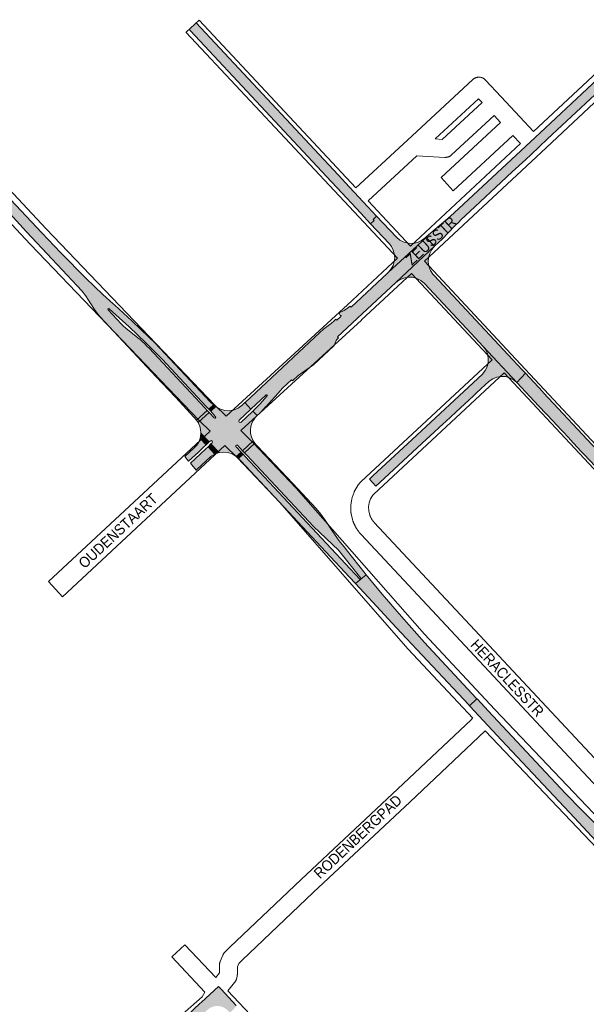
# Paper-space layout 'Layout1' of a CAD drawing. Header units: metres. Extents: x 123097 to 144122, y 392739 to 407589.
# Tile 214 of 256: x 129557 to 129970, y 400455 to 401174. Entities that reach past the tile are written whole.
import ezdxf
from ezdxf.enums import TextEntityAlignment as Align

# ---------------------------------------------------------------- set-up
doc = ezdxf.new("R2010")
doc.units = ezdxf.units.M
doc.header["$MEASUREMENT"] = 0
for name, color, linetype, lineweight in [('gs-anno-wegen algemeen tekst', 7, 'Continuous', 0), ('gs-knt-aanvullende hoofdweg', 7, 'Continuous', 0), ('gs-knt-hoofdweg', 7, 'Continuous', 0), ('gs-knt-wegen algemeen', 7, 'Continuous', 0), ('ir-ARC-asfalt-hoofdwegen-te inspecteren', 5, 'Continuous', 0), ('ir-ARC-beton-hoofdwegen-te inspecteren', 253, 'Continuous', 0)]:
    doc.layers.add(name, color=color, linetype=linetype, lineweight=lineweight)
doc.styles.add('Style-Arial', font='arial.ttf')

psp = doc.layouts.get("Layout1")

# ---------------------------------------------------------------- hatches: boundary and pattern name
at = {"layer": 'ir-ARC-asfalt-hoofdwegen-te inspecteren', "linetype": 'Continuous', "lineweight": 13}
for points in [[(129680.4, 401166.471), (129681.216, 401165.596), (129783.86, 401055.511), (129788.251, 401050.811), (129805.535, 401032.314), (129812.688, 401024.659), (129815.278, 401027.098), (129814.587, 401027.842), (129817.123, 401030.199), (129810.67, 401037.105), (129797.392, 401051.315), (129788.948, 401060.351), (129685.519, 401171.253)], [(129986.97, 401128.68), (129982.132, 401133.858), (129936.411, 401091.143), (129922.34, 401077.997), (129873.74, 401032.591), (129869.06, 401028.451), (129858.311, 401019.521), (129853.104, 401014.826), (129853.233, 401014.689), (129859.348, 401008.166), (129859.627, 401008.426), (129864.88, 401013.441), (129874.202, 401023.181), (129876.957, 401025.906), (129878.63, 401027.561), (129888.682, 401036.943), (129907.938, 401054.915), (129916.083, 401062.518), (129925.86, 401071.643), (129929.526, 401075.065), (129941.82, 401086.539), (129973.12, 401115.753), (129985.614, 401127.414)], [(129684.04, 400883.184), (129685.745, 400881.271), (129693.491, 400888.32), (129691.767, 400890.167), (129651.101, 400933.73), (129649.535, 400935.351), (129647.931, 400936.934), (129646.291, 400938.48), (129644.615, 400939.988), (129642.898, 400941.448), (129634.003, 400948.391), (129632.339, 400949.924), (129630.763, 400951.548), (129621.211, 400961.82), (129621.073, 400962.203), (129621.242, 400962.573), (129621.599, 400962.713), (129621.959, 400962.579), (129636.582, 400949.33), (129648.799, 400937.693), (129660.607, 400925.643), (129692.829, 400891.182), (129694.57, 400889.32), (129697.997, 400892.4), (129695.996, 400894.41), (129655.183, 400937.745), (129650.959, 400941.794), (129638.667, 400953.588), (129626.08, 400965.065), (129624.975, 400966.064), (129617.221, 400973.074), (129605.249, 400984.6), (129586.616, 401003.473), (129572.902, 401017.889), (129546.405, 401046.152), (129541.216, 401040.899), (129542.135, 401039.909), (129561.751, 401018.763), (129580.44, 400998.699), (129598.625, 400979.342), (129602.013, 400975.662), (129604.629, 400972.316), (129606.978, 400968.778), (129608.49, 400966.193), (129611.176, 400961.974), (129614.279, 400958.051), (129615.208, 400957.009), (129656.314, 400912.922), (129670.271, 400897.912)], [(129719.27, 400858.87), (129727.074, 400866.195), (129726.787, 400866.61), (129725.765, 400869.006), (129725.182, 400871.544), (129725.057, 400874.146), (129725.316, 400876.639), (129726.023, 400879.044), (129727.154, 400881.28), (129728.673, 400883.274), (129729.277, 400883.948), (129729.852, 400884.493), (129726.777, 400887.808), (129726.221, 400887.25), (129718.14, 400879.721), (129717.421, 400879.465), (129716.731, 400879.79), (129716.471, 400880.508), (129716.792, 400881.2), (129725.432, 400889.274), (129721.011, 400894.072), (129718.872, 400892.073), (129716.167, 400890.022), (129713.061, 400888.653), (129709.722, 400888.041), (129706.332, 400888.218), (129703.075, 400889.176), (129700.129, 400890.862), (129699.705, 400891.168), (129696.03, 400887.77), (129698.42, 400885.2), (129699.651, 400883.62), (129699.761, 400883.24), (129699.561, 400882.91), (129699.302, 400882.73), (129698.94, 400882.63), (129698.601, 400882.81), (129694.932, 400886.75), (129686.933, 400879.39), (129687.213, 400878.946), (129688.135, 400876.716), (129688.708, 400874.371), (129688.917, 400871.967), (129688.878, 400871.691), (129694.887, 400865.282), (129695.773, 400866.101), (129696.502, 400866.332), (129697.183, 400865.985), (129697.426, 400865.26), (129697.09, 400864.573), (129696.209, 400863.846), (129702.182, 400857.523), (129702.383, 400857.596), (129705.501, 400857.886), (129708.614, 400857.539), (129711.592, 400856.57), (129714.313, 400855.019), (129714.698, 400854.673), (129718.181, 400857.86), (129714.421, 400861.9), (129714.292, 400862.25), (129714.46, 400862.58), (129714.832, 400862.94), (129715.181, 400863.06), (129715.52, 400862.91)], [(129687.072, 400857.933), (129691.005, 400861.64), (129692.719, 400863.2), (129688.343, 400867.859), (129687.37, 400865.419), (129687.26, 400865.142), (129685.866, 400863.056), (129684.172, 400861.204), (129683.937, 400860.972), (129677.236, 400854.788), (129679.868, 400851.144)], [(129692.361, 400860.152), (129688.405, 400856.429), (129681.403, 400849.838), (129685.385, 400844.653), (129685.892, 400845.126), (129692.758, 400851.519), (129695.587, 400854.153), (129696.18, 400854.68), (129696.927, 400855.24), (129699.044, 400856.384), (129694.069, 400861.739)], [(129728.309, 400864.411), (129720.71, 400857.33), (129722.313, 400855.612), (129770.991, 400803.46), (129789.251, 400786.3), (129805.601, 400765.85), (129805.72, 400765.481), (129805.558, 400765.128), (129809.462, 400768.365), (129808.749, 400769.233), (129794.766, 400786.806), (129794.471, 400787.414), (129789.846, 400793.002), (129785.115, 400799.621), (129779.594, 400808.227), (129776.47, 400812.564), (129772.947, 400816.584), (129755.875, 400834.861), (129729.95, 400862.559), (129728.569, 400864.036), (129728.507, 400864.125)], [(129719.612, 400856.32), (129716.275, 400853.256), (129716.612, 400852.954), (129716.895, 400852.63), (129717.91, 400851.544), (129739.198, 400828.777), (129779.968, 400784.989), (129797.213, 400766.476), (129801.581, 400761.829), (129805.494, 400765.074), (129805.143, 400764.978), (129804.811, 400765.128), (129721.222, 400854.594)], [(129809.462, 400768.365), (129805.558, 400765.128), (129805.494, 400765.074), (129801.581, 400761.829), (129814.015, 400748.603), (129831.323, 400729.866), (129884.278, 400673.204), (129884.688, 400672.766), (129884.756, 400672.693), (129890.235, 400677.792), (129890.167, 400677.865), (129889.758, 400678.304), (129851.976, 400718.941), (129835.192, 400737.763), (129821.254, 400754.016)], [(130014.236, 400543.071), (130018.51, 400547.067), (130014.774, 400550.456), (130007.423, 400557.082), (130003.665, 400560.511), (129999.937, 400563.98), (129988.345, 400574.958), (129977.396, 400585.674), (129966.597, 400596.542), (129955.246, 400608.392), (129943.944, 400620.283), (129898.473, 400668.932), (129890.576, 400677.426), (129890.235, 400677.792), (129884.756, 400672.693), (129885.098, 400672.328), (129908.205, 400647.603), (129930.981, 400623.174), (129961.354, 400590.69), (129992.567, 400557.274), (130009.732, 400538.933), (130014.203, 400543.04)], [(129533.725, 400281.771), (129512.519, 400305.58), (129512.557, 400305.547), (129512.894, 400305.305), (129514.854, 400304.097), (129516.98, 400303.215), (129519.794, 400302.752), (129522.641, 400302.9), (129525.392, 400303.652), (129527.918, 400304.975), (129530.104, 400306.806), (129531.595, 400308.152), (129543.63, 400319.45), (129555.646, 400330.753), (129588.631, 400361.699), (129600.612, 400372.923), (129615.668, 400387.056), (129616.459, 400387.819), (129631.404, 400401.827), (129660.552, 400429.198), (129688.225, 400455.163), (129689.354, 400456.207), (129701.642, 400467.717), (129703.678, 400465.623), (129714.721, 400453.868), (129715.037, 400453.532), (129710.151, 400448.385), (129708.779, 400449.842), (129708.307, 400450.313), (129706.296, 400451.905), (129703.959, 400452.961), (129701.435, 400453.418), (129698.876, 400453.249), (129696.434, 400452.465), (129694.256, 400451.111), (129693.547, 400450.446), (129693.109, 400450.035), (129680.783, 400438.462), (129680.345, 400438.051), (129665.804, 400424.398), (129665.366, 400423.987), (129650.824, 400410.333), (129650.386, 400409.922), (129636.582, 400396.961), (129636.144, 400396.55), (129621.592, 400382.888), (129621.155, 400382.477), (129607.36, 400369.525), (129606.922, 400369.114), (129593.118, 400356.154), (129592.681, 400355.743), (129590.427, 400353.627), (129578.204, 400342.179), (129576.653, 400340.725), (129576.216, 400340.314), (129560.954, 400325.999), (129560.517, 400325.589), (129547.438, 400313.322), (129547, 400312.911), (129536.857, 400303.398), (129536.42, 400302.988), (129535.706, 400302.319), (129533.483, 400299.945), (129531.829, 400297.146), (129530.822, 400294.054), (129530.509, 400290.817), (129530.908, 400287.59), (129531.997, 400284.526)]]:
    psp.add_hatch(color=5, dxfattribs=at).paths.add_polyline_path(points, flags=0)
at = {"layer": 'ir-ARC-asfalt-hoofdwegen-te inspecteren', "linetype": 'Continuous', "lineweight": 13, "extrusion": (0, 0, -1)}
for points in [[(-129830.274, 401000), (-129829.982, 400997.051), (-129829.111, 400994.218), (-129827.695, 400991.614), (-129825.791, 400989.343), (-129837.51, 401000), (-129853.233, 401014.689), (-129853.104, 401014.826), (-129852.558, 401014.334), (-129849.904, 401012.343), (-129846.878, 401010.983), (-129843.627, 401010.321), (-129840.31, 401010.389), (-129837.089, 401011.182), (-129834.121, 401012.664), (-129831.55, 401014.761), (-129817.123, 401030.199), (-129814.587, 401027.842), (-129815.278, 401027.098), (-129812.688, 401024.659), (-129826.242, 401010.154), (-129827.956, 401007.949), (-129829.226, 401005.461), (-129830.008, 401002.78)], [(-129865.997, 400878.846), (-129867.467, 400880.231), (-129867.48, 400880.243), (-129874.888, 400887.079), (-129887.666, 400898.969), (-129888.671, 400899.943), (-129890.206, 400901.37), (-129899.195, 400909.726), (-129901.833, 400911.482), (-129904.781, 400912.645), (-129907.907, 400913.164), (-129911.073, 400913.015), (-129914.137, 400912.205), (-129916.963, 400910.771), (-129919.425, 400908.776), (-129894.916, 400935.046), (-129896.71, 400932.449), (-129897.921, 400929.534), (-129898.495, 400926.43), (-129898.408, 400923.275), (-129897.664, 400920.208), (-129896.294, 400917.364), (-129894.36, 400914.87), (-129843.117, 400867.194), (-129814.352, 400840.431), (-129811.868, 400838.12), (-129816.609, 400832.95), (-129819.504, 400835.641), (-129853.517, 400867.261), (-129855.899, 400869.476)]]:
    psp.add_hatch(color=5, dxfattribs=at).paths.add_polyline_path(points, flags=0)
at = {"layer": 'ir-ARC-beton-hoofdwegen-te inspecteren', "linetype": 'Continuous', "lineweight": 13}
for points in [[(129726.777, 400887.808), (129729.852, 400884.493), (129732.037, 400886.561), (129734.843, 400889.446), (129736.315, 400891.116), (129736.438, 400891.28), (129745.113, 400900.596), (129748.706, 400904.876), (129755.021, 400910.705), (129755.71, 400910), (129759.932, 400913.93), (129771.121, 400921.59), (129785.691, 400935.17), (129786.021, 400935.77), (129787.532, 400939.49), (129787.961, 400940.15), (129788.952, 400941.072), (129789.251, 400941.35), (129788.63, 400942.05), (129810.205, 400962.166), (129824.152, 400975.17), (129831.159, 400981.704), (129859.348, 401008.166), (129853.233, 401014.689), (129837.51, 401000), (129825.791, 400989.343), (129825.02, 400988.642), (129798.435, 400963.83), (129797.75, 400964.51), (129795.899, 400962.93), (129793.35, 400961.3), (129789.698, 400959.67), (129790.508, 400957.72), (129790.948, 400957.666), (129791.179, 400957.287), (129791.027, 400956.871), (129788.105, 400954.165), (129787.422, 400954.89), (129786.14, 400953.68), (129783.85, 400951.71), (129778.452, 400947.64), (129775.632, 400945.19), (129721.17, 400894.221), (129721.011, 400894.072), (129725.432, 400889.274), (129736.581, 400899.692), (129737.077, 400899.795), (129737.433, 400899.434), (129737.322, 400898.94), (129731.912, 400892.96)], [(129851.992, 400981.06), (129886.142, 400944.458), (129894.916, 400935.046), (129919.425, 400908.776), (129925.661, 400915.521), (129923.291, 400918.061), (129859.021, 400986.95), (129858.578, 400987.422), (129858.159, 400987.909), (129856.392, 400990.599), (129855.244, 400993.606), (129854.767, 400996.789), (129854.983, 401000), (129855.85, 401003.01), (129857.327, 401005.773), (129859.348, 401008.166), (129831.159, 400981.704), (129833.808, 400983.664), (129836.824, 400984.99), (129840.058, 400985.618), (129843.352, 400985.516), (129846.541, 400984.69), (129849.469, 400983.18)], [(130031.392, 400788.792), (130041.287, 400791.576), (130027.796, 400806.04), (130017.162, 400817.441), (129938.955, 400901.272), (129938.081, 400902.209), (129925.661, 400915.521), (129919.425, 400908.776), (129935.558, 400891.477), (129946.081, 400880.194), (129948.205, 400877.916), (129957.234, 400868.235), (129958.122, 400867.283), (129966.409, 400858.396), (129974.593, 400849.698), (129974.656, 400849.631), (129978.163, 400845.876), (129980.129, 400843.692), (130000, 400822.406), (130019.897, 400801.074), (130028.005, 400792.463)]]:
    psp.add_hatch(color=252, dxfattribs=at).paths.add_polyline_path(points, flags=0)

# ---------------------------------------------------------------- linework, layer by layer
at = {"layer": 'gs-knt-aanvullende hoofdweg', "color": 7, "linetype": 'Continuous', "flags": 128}
for points in [[(129931.542, 401092.075), (129981.792, 401138.958), (129982.092, 401139.224), (129982.406, 401139.473), (129982.733, 401139.705), (129983.072, 401139.919), (129991.066, 401144.68), (129991.399, 401144.867), (129991.74, 401145.037), (129992.09, 401145.189), (129992.447, 401145.323), (129992.81, 401145.439), (129993.179, 401145.536), (129993.552, 401145.614), (129994.442, 401145.777)], [(129997.155, 401131.004), (129991.45, 401127.427), (129937.029, 401076.653), (129851.976, 400997.3)], [(129841.728, 401008.28), (129922.022, 401083.194)], [(129707.368, 400884.161), (129795.842, 400965.393), (129832.212, 400999.394)], [(129842.461, 400988.413), (129806.075, 400954.398), (129806.028, 400954.355), (129806.025, 400954.352), (129806.022, 400954.349), (129718.112, 400873.635)], [(129706.343, 400862.75), (129587.882, 400752.3), (129587.88, 400752.298)]]:
    psp.add_lwpolyline(points, dxfattribs=at)
psp.add_lwpolyline([(129587.88, 400752.298, -0.3060355), (129587.869, 400752.3), (129577.639, 400763.273, -0.3750363), (129577.639, 400763.285), (129695.589, 400873.258)], format="xyb", dxfattribs=at)
at = {"layer": 'gs-knt-hoofdweg', "color": 7, "linetype": 'Continuous', "flags": 128}
for points in [[(129166.806, 401468.825), (129172.805, 401462.476), (129200.801, 401432.853), (129200.833, 401432.819), (129237.123, 401393.968), (129237.364, 401393.697), (129237.593, 401393.416), (129237.808, 401393.125), (129238.011, 401392.825), (129238.2, 401392.516), (129238.374, 401392.198), (129238.534, 401391.873), (129238.679, 401391.541), (129238.809, 401391.203), (129242.143, 401381.902), (129303.274, 401313.395), (129575.953, 401020.805), (129698.994, 400892.143), (129707.368, 400884.161)], [(129695.589, 400873.258), (129687.807, 400880.674), (129687.545, 400880.936), (129564.339, 401009.77), (129564.268, 401009.845), (129291.495, 401302.536), (129291.378, 401302.664), (129229.84, 401371.628), (129221.54, 401377.136), (129221.239, 401377.345), (129220.949, 401377.568), (129220.669, 401377.804), (129220.4, 401378.052), (129220.143, 401378.312), (129196.085, 401403.804), (129195.979, 401403.919), (129184.149, 401416.958), (129172.08, 401428.432), (129154.857, 401444.242), (129148.579, 401450.006)], [(129718.112, 400873.635), (129726.891, 400864.821), (129727.015, 400864.693), (129758.253, 400831.9), (129758.48, 400831.65), (129851.918, 400724.888), (129903.35, 400669.95), (130095.084, 400468.396), (130104.225, 400458.787)], [(129887.255, 400663.701), (129840.131, 400714.038), (129839.952, 400714.237), (129746.537, 400820.973), (129715.477, 400853.579), (129706.343, 400862.75)], [(130089.337, 400451.195), (130083.477, 400457.355), (129896.19, 400654.233)]]:
    psp.add_lwpolyline(points, dxfattribs=at)
at = {"layer": 'gs-knt-wegen algemeen', "color": 7, "linetype": 'Continuous', "flags": 128}
for points in [[(129832.212, 400999.394), (129796.954, 401037.174), (129678.199, 401164.421, -0.3750143), (129678.2, 401164.434), (129687.704, 401173.304, -0.3846115), (129687.718, 401173.304), (129802.043, 401050.803)], [(129922.022, 401083.194), (129916.466, 401089.146), (129872.975, 401048.789, -0.3552344), (129872.962, 401048.788), (129864.118, 401058.32, -0.3288041), (129864.118, 401058.332), (129907.583, 401098.665), (129902.863, 401103.722), (129871.758, 401074.858), (129871.528, 401074.654), (129871.288, 401074.462), (129871.04, 401074.281), (129870.783, 401074.111), (129870.519, 401073.955), (129870.247, 401073.81), (129869.969, 401073.679), (129869.685, 401073.561), (129869.396, 401073.457), (129869.103, 401073.366), (129868.805, 401073.289), (129868.504, 401073.227), (129868.2, 401073.178), (129867.895, 401073.145), (129867.588, 401073.125), (129867.28, 401073.12), (129866.973, 401073.13), (129846.457, 401074.256), (129810.927, 401041.285)], [(129691.706, 400463.596), (129667.634, 400489.246, -0.3748916), (129667.634, 400489.259), (129677.114, 400498.156, -0.3845953), (129677.127, 400498.155), (129699.66, 400474.146)]]:
    psp.add_lwpolyline(points, format="xyb", dxfattribs=at)
for points in [[(129802.043, 401050.803), (129839.627, 401085.68), (129887.325, 401129.941), (129887.564, 401130.152), (129887.813, 401130.351), (129888.072, 401130.538), (129888.339, 401130.712), (129888.615, 401130.873), (129888.898, 401131.019), (129889.188, 401131.152), (129889.484, 401131.271), (129889.785, 401131.375), (129890.092, 401131.463), (129890.402, 401131.537), (129890.715, 401131.596), (129891.031, 401131.639), (129891.349, 401131.666), (129891.668, 401131.678), (129891.987, 401131.675), (129892.305, 401131.656), (129892.622, 401131.621), (129892.937, 401131.57), (129893.249, 401131.505), (129893.558, 401131.424), (129893.862, 401131.328), (129894.161, 401131.217), (129894.454, 401131.092), (129894.741, 401130.953), (129895.021, 401130.799), (129895.293, 401130.632), (129895.556, 401130.453), (129895.81, 401130.26), (129896.055, 401130.055), (129896.289, 401129.838), (129896.512, 401129.611), (129907.953, 401117.352)], [(129859.725, 401086.567), (129864.928, 401086.282), (129893.98, 401113.241), (129891.423, 401115.981), (129859.725, 401086.567)], [(129907.953, 401117.352), (129921.555, 401102.776), (129931.542, 401092.075)], [(129810.927, 401041.285), (129841.728, 401008.28)], [(129851.976, 400997.3), (129915.256, 400929.498), (130169.493, 400656.983)], [(129901.29, 400925.379), (129842.461, 400988.413)], [(130036.868, 400550.186), (129805.844, 400797.624), (129805.711, 400797.767), (129805.583, 400797.907), (129805.455, 400798.049), (129805.329, 400798.191), (129805.202, 400798.335), (129805.078, 400798.479), (129804.954, 400798.624), (129804.831, 400798.769), (129804.709, 400798.916), (129804.589, 400799.063), (129804.468, 400799.212), (129804.35, 400799.36), (129804.232, 400799.511), (129804.115, 400799.661), (129803.999, 400799.813), (129803.884, 400799.964), (129803.77, 400800.117), (129803.658, 400800.271), (129803.545, 400800.425), (129803.435, 400800.58), (129803.325, 400800.736), (129803.216, 400800.893), (129803.109, 400801.05), (129803.002, 400801.208), (129802.896, 400801.367), (129802.792, 400801.526), (129802.689, 400801.687), (129802.586, 400801.847), (129802.485, 400802.009), (129802.385, 400802.171), (129802.286, 400802.334), (129802.188, 400802.497), (129802.091, 400802.662), (129801.995, 400802.826), (129801.9, 400802.992), (129801.807, 400803.157), (129801.714, 400803.324), (129801.623, 400803.491), (129801.533, 400803.66), (129801.444, 400803.828), (129801.356, 400803.997), (129801.269, 400804.166), (129801.183, 400804.337), (129801.099, 400804.508), (129801.015, 400804.679), (129800.933, 400804.851), (129800.852, 400805.024), (129800.772, 400805.196), (129800.693, 400805.37), (129800.615, 400805.544), (129800.539, 400805.719), (129800.464, 400805.894), (129800.389, 400806.07), (129800.316, 400806.245), (129800.244, 400806.422), (129800.174, 400806.599), (129800.104, 400806.777), (129800.036, 400806.954), (129799.969, 400807.133), (129799.903, 400807.312), (129799.839, 400807.492), (129799.775, 400807.671), (129799.713, 400807.851), (129799.652, 400808.032), (129799.561, 400808.328), (129799.483, 400808.629), (129798.539, 400812.711), (129798.477, 400813.015), (129798.429, 400813.322), (129798.395, 400813.63), (129798.376, 400813.94), (129798.223, 400818.126), (129798.219, 400818.436), (129798.23, 400818.746), (129798.256, 400819.056), (129798.296, 400819.363), (129798.939, 400823.503), (129798.994, 400823.809), (129799.064, 400824.111), (129799.147, 400824.41), (129799.245, 400824.704), (129800.661, 400828.647), (129800.773, 400828.937), (129800.899, 400829.221), (129801.037, 400829.498), (129801.189, 400829.769), (129803.328, 400833.372), (129803.492, 400833.635), (129803.669, 400833.89), (129803.858, 400834.136), (129805.174, 400835.768), (129805.374, 400836.004), (129805.584, 400836.23), (129805.805, 400836.446), (129901.29, 400925.379)], [(129910.173, 400915.86), (129815.018, 400827.234), (129814.286, 400826.327), (129812.704, 400823.661), (129811.709, 400820.89), (129811.257, 400817.98), (129811.365, 400815.038), (129812.092, 400811.892), (129812.126, 400811.799), (129812.16, 400811.706), (129812.194, 400811.613), (129812.23, 400811.521), (129812.266, 400811.428), (129812.302, 400811.336), (129812.339, 400811.244), (129812.376, 400811.153), (129812.415, 400811.061), (129812.453, 400810.97), (129812.493, 400810.879), (129812.533, 400810.788), (129812.573, 400810.697), (129812.614, 400810.607), (129812.656, 400810.517), (129812.698, 400810.428), (129812.741, 400810.338), (129812.784, 400810.249), (129812.828, 400810.16), (129812.873, 400810.072), (129812.918, 400809.983), (129812.963, 400809.896), (129813.01, 400809.808), (129813.056, 400809.721), (129813.104, 400809.633), (129813.152, 400809.547), (129813.2, 400809.46), (129813.249, 400809.374), (129813.299, 400809.288), (129813.349, 400809.203), (129813.399, 400809.117), (129813.45, 400809.033), (129813.502, 400808.948), (129813.554, 400808.864), (129813.607, 400808.78), (129813.661, 400808.696), (129813.714, 400808.613), (129813.769, 400808.53), (129813.824, 400808.448), (129813.879, 400808.366), (129813.935, 400808.284), (129813.992, 400808.202), (129814.049, 400808.121), (129814.106, 400808.041), (129814.164, 400807.96), (129814.223, 400807.88), (129814.282, 400807.8), (129814.341, 400807.721), (129814.402, 400807.642), (129814.462, 400807.564), (129814.523, 400807.486), (129814.585, 400807.408), (129814.647, 400807.331), (129814.709, 400807.254), (129814.773, 400807.178), (129814.836, 400807.102), (129814.9, 400807.026), (129814.965, 400806.951), (129815.03, 400806.876), (129815.095, 400806.802), (129815.161, 400806.727), (129815.228, 400806.654), (129815.295, 400806.581), (129815.362, 400806.508), (130046.066, 400559.413)], [(130160.657, 400647.368), (129910.173, 400915.86)], [(129699.66, 400474.146), (129702.462, 400477.566), (129702.462, 400483.319), (129702.468, 400483.608), (129702.488, 400483.896), (129702.52, 400484.183), (129702.564, 400484.468), (129702.622, 400484.752), (129702.691, 400485.032), (129702.773, 400485.309), (129702.868, 400485.582), (129702.974, 400485.85), (129704.977, 400490.596), (129705.101, 400490.872), (129705.237, 400491.141), (129705.386, 400491.403), (129705.547, 400491.659), (129705.719, 400491.906), (129705.903, 400492.146), (129706.097, 400492.376), (129706.302, 400492.598), (129709.729, 400496.131), (129709.917, 400496.316), (129761.946, 400545.778), (129761.978, 400545.809), (129832.604, 400612.03), (129885.962, 400662.479), (129887.081, 400663.537), (129887.255, 400663.701)], [(129896.19, 400654.233), (129896.026, 400654.076), (129841.54, 400602.56), (129841.52, 400602.541), (129770.9, 400536.326), (129718.983, 400486.971), (129716.498, 400484.409), (129715.482, 400482.001), (129715.482, 400476.781), (129715.474, 400476.468), (129715.452, 400476.156), (129715.414, 400475.845), (129715.362, 400475.537), (129715.295, 400475.231), (129714.756, 400473.032), (129714.68, 400472.752), (129714.593, 400472.475), (129714.493, 400472.203), (129714.38, 400471.935), (129714.257, 400471.672), (129714.121, 400471.415), (129713.974, 400471.165), (129713.816, 400470.921), (129713.648, 400470.685), (129713.469, 400470.457), (129708.655, 400464.581)], [(129517.136, 400301.194), (129518.114, 400301.884), (129529.212, 400310.423), (129534.507, 400314.863), (129539.706, 400319.478), (129677.313, 400449.107), (129677.454, 400449.235), (129689.799, 400460.201), (129691.706, 400463.596)], [(129708.655, 400464.581), (129898.475, 400263.155)]]:
    psp.add_lwpolyline(points, dxfattribs=at)
at = {"layer": 'ir-ARC-asfalt-hoofdwegen-te inspecteren', "color": 5, "linetype": 'Continuous', "lineweight": 13, "flags": 128}
for points in [[(129680.4, 401166.471), (129681.216, 401165.596), (129783.86, 401055.511), (129788.251, 401050.811), (129805.535, 401032.314), (129812.688, 401024.659), (129815.278, 401027.098), (129814.587, 401027.842), (129817.123, 401030.199), (129810.67, 401037.105), (129797.392, 401051.315), (129788.948, 401060.351), (129685.519, 401171.253)], [(129986.97, 401128.68), (129982.132, 401133.858), (129936.411, 401091.143), (129922.34, 401077.997), (129873.74, 401032.591), (129869.06, 401028.451), (129858.311, 401019.521), (129853.104, 401014.826), (129853.233, 401014.689), (129859.348, 401008.166), (129859.627, 401008.426), (129864.88, 401013.441), (129874.202, 401023.181), (129876.957, 401025.906), (129878.63, 401027.561), (129888.682, 401036.943), (129907.938, 401054.915), (129916.083, 401062.518), (129925.86, 401071.643), (129929.526, 401075.065), (129941.82, 401086.539), (129973.12, 401115.753), (129985.614, 401127.414)], [(129693.491, 400888.32), (129685.745, 400881.271), (129686.933, 400879.39), (129694.932, 400886.75)], [(129728.309, 400864.411), (129720.71, 400857.33), (129722.313, 400855.612), (129770.991, 400803.46), (129789.251, 400786.3), (129805.601, 400765.85), (129805.72, 400765.481), (129805.558, 400765.128), (129809.462, 400768.365), (129808.749, 400769.233), (129794.766, 400786.806), (129794.471, 400787.414), (129789.846, 400793.002), (129785.115, 400799.621), (129779.594, 400808.227), (129776.47, 400812.564), (129772.947, 400816.584), (129755.875, 400834.861), (129729.95, 400862.559), (129728.569, 400864.036), (129728.507, 400864.125)], [(129719.612, 400856.32), (129716.275, 400853.256), (129716.612, 400852.954), (129716.895, 400852.63), (129717.91, 400851.544), (129739.198, 400828.777), (129779.968, 400784.989), (129797.213, 400766.476), (129801.581, 400761.829), (129805.494, 400765.074), (129805.143, 400764.978), (129804.811, 400765.128), (129721.222, 400854.594)], [(129809.462, 400768.365), (129805.558, 400765.128), (129805.494, 400765.074), (129801.581, 400761.829), (129814.015, 400748.603), (129831.323, 400729.866), (129884.278, 400673.204), (129884.688, 400672.766), (129884.756, 400672.693), (129890.235, 400677.792), (129890.167, 400677.865), (129889.758, 400678.304), (129851.976, 400718.941), (129835.192, 400737.763), (129821.254, 400754.016)], [(130014.236, 400543.071), (130018.51, 400547.067), (130014.774, 400550.456), (130007.423, 400557.082), (130003.665, 400560.511), (129999.937, 400563.98), (129988.345, 400574.958), (129977.396, 400585.674), (129966.597, 400596.542), (129955.246, 400608.392), (129943.944, 400620.283), (129898.473, 400668.932), (129890.576, 400677.426), (129890.235, 400677.792), (129884.756, 400672.693), (129885.098, 400672.328), (129908.205, 400647.603), (129930.981, 400623.174), (129961.354, 400590.69), (129992.567, 400557.274), (130009.732, 400538.933), (130014.203, 400543.04)]]:
    psp.add_lwpolyline(points, close=True, dxfattribs=at)
for points in [[(129542.135, 401039.909), (129561.751, 401018.763), (129580.44, 400998.699), (129598.625, 400979.342), (129602.013, 400975.662), (129604.629, 400972.316), (129606.978, 400968.778), (129608.49, 400966.193), (129611.176, 400961.974), (129614.279, 400958.051), (129615.208, 400957.009), (129656.314, 400912.922), (129670.271, 400897.912), (129684.04, 400883.184), (129685.745, 400881.271), (129693.491, 400888.32), (129691.767, 400890.167), (129651.101, 400933.73), (129649.535, 400935.351), (129647.931, 400936.934), (129646.291, 400938.48), (129644.615, 400939.988), (129642.898, 400941.448), (129634.003, 400948.391), (129632.339, 400949.924), (129630.763, 400951.548), (129621.211, 400961.82), (129621.073, 400962.203), (129621.242, 400962.573), (129621.599, 400962.713), (129621.959, 400962.579), (129636.582, 400949.33), (129648.799, 400937.693), (129660.607, 400925.643), (129692.829, 400891.182), (129694.57, 400889.32), (129697.997, 400892.4), (129695.996, 400894.41), (129655.183, 400937.745), (129650.959, 400941.794), (129638.667, 400953.588), (129626.08, 400965.065), (129624.975, 400966.064), (129617.221, 400973.074), (129605.249, 400984.6), (129586.616, 401003.473), (129572.902, 401017.889), (129546.405, 401046.152)], [(129714.721, 400453.868), (129703.678, 400465.623), (129701.642, 400467.717), (129689.354, 400456.207), (129688.225, 400455.163), (129660.552, 400429.198)]]:
    psp.add_lwpolyline(points, dxfattribs=at)
at = {"layer": 'ir-ARC-asfalt-hoofdwegen-te inspecteren', "color": 5, "linetype": 'Continuous', "lineweight": 13}
for points in [[(129830.274, 401000), (129829.982, 400997.051), (129829.111, 400994.218), (129827.695, 400991.614), (129825.791, 400989.343), (129837.51, 401000), (129853.233, 401014.689), (129853.104, 401014.826), (129852.558, 401014.334), (129849.904, 401012.343), (129846.878, 401010.983), (129843.627, 401010.321), (129840.31, 401010.389), (129837.089, 401011.182), (129834.121, 401012.664), (129831.55, 401014.761), (129817.123, 401030.199), (129814.587, 401027.842), (129815.278, 401027.098), (129812.688, 401024.659), (129826.242, 401010.154), (129827.956, 401007.949), (129829.226, 401005.461), (129830.008, 401002.78)], [(129865.997, 400878.846), (129867.467, 400880.231), (129867.48, 400880.243), (129874.888, 400887.079), (129887.666, 400898.969), (129888.671, 400899.943), (129890.206, 400901.37), (129899.195, 400909.726), (129901.833, 400911.482), (129904.781, 400912.645), (129907.907, 400913.164), (129911.073, 400913.015), (129914.137, 400912.205), (129916.963, 400910.771), (129919.425, 400908.776), (129894.916, 400935.046), (129896.71, 400932.449), (129897.921, 400929.534), (129898.495, 400926.43), (129898.408, 400923.275), (129897.664, 400920.208), (129896.294, 400917.364), (129894.36, 400914.87), (129843.117, 400867.194), (129814.352, 400840.431), (129811.868, 400838.12), (129816.609, 400832.95), (129819.504, 400835.641), (129853.517, 400867.261), (129855.899, 400869.476)], [(129719.27, 400858.87), (129727.074, 400866.195), (129726.787, 400866.61), (129725.765, 400869.006), (129725.182, 400871.544), (129725.057, 400874.146), (129725.316, 400876.639), (129726.023, 400879.044), (129727.154, 400881.28), (129728.673, 400883.274), (129729.277, 400883.948), (129729.852, 400884.493), (129726.777, 400887.808), (129726.221, 400887.25), (129718.14, 400879.721), (129717.421, 400879.465), (129716.731, 400879.79), (129716.471, 400880.508), (129716.792, 400881.2), (129725.432, 400889.274), (129721.011, 400894.072), (129718.872, 400892.073), (129716.167, 400890.022), (129713.061, 400888.653), (129709.722, 400888.041), (129706.332, 400888.218), (129703.075, 400889.176), (129700.129, 400890.862), (129699.705, 400891.168), (129696.03, 400887.77), (129698.42, 400885.2), (129699.651, 400883.62), (129699.761, 400883.24), (129699.561, 400882.91), (129699.302, 400882.73), (129698.94, 400882.63), (129698.601, 400882.81), (129694.932, 400886.75), (129686.933, 400879.39), (129687.213, 400878.946), (129688.135, 400876.716), (129688.708, 400874.371), (129688.917, 400871.967), (129688.878, 400871.691), (129694.887, 400865.282), (129695.773, 400866.101), (129696.502, 400866.332), (129697.183, 400865.985), (129697.426, 400865.26), (129697.09, 400864.573), (129696.209, 400863.846), (129702.182, 400857.523), (129702.383, 400857.596), (129705.501, 400857.886), (129708.614, 400857.539), (129711.592, 400856.57), (129714.313, 400855.019), (129714.698, 400854.673), (129718.181, 400857.86), (129714.421, 400861.9), (129714.292, 400862.25), (129714.46, 400862.58), (129714.832, 400862.94), (129715.181, 400863.06), (129715.52, 400862.91)], [(129697.997, 400892.4), (129694.57, 400889.32), (129696.03, 400887.77), (129699.705, 400891.168)], [(129687.072, 400857.933), (129691.005, 400861.64), (129692.719, 400863.2), (129688.343, 400867.859), (129687.37, 400865.419), (129687.26, 400865.142), (129685.866, 400863.056), (129684.172, 400861.204), (129683.937, 400860.972), (129677.236, 400854.788), (129679.868, 400851.144)], [(129688.343, 400867.859), (129692.719, 400863.2), (129694.887, 400865.282), (129688.878, 400871.691)], [(129719.27, 400858.87), (129720.71, 400857.33), (129728.309, 400864.411), (129727.074, 400866.195)], [(129692.361, 400860.152), (129688.405, 400856.429), (129681.403, 400849.838), (129685.385, 400844.653), (129685.892, 400845.126), (129692.758, 400851.519), (129695.587, 400854.153), (129696.18, 400854.68), (129696.927, 400855.24), (129699.044, 400856.384), (129694.069, 400861.739)], [(129699.044, 400856.384), (129702.182, 400857.523), (129696.209, 400863.846), (129694.069, 400861.739)], [(129714.698, 400854.673), (129716.275, 400853.256), (129719.612, 400856.32), (129718.181, 400857.86)]]:
    psp.add_lwpolyline(points, close=True, dxfattribs=at)
at = {"layer": 'ir-ARC-asfalt-hoofdwegen-te inspecteren', "color": 5, "linetype": 'Continuous', "lineweight": 13, "extrusion": (0, 0, -1)}
for points in [[(-129693.491, 400888.32), (-129685.745, 400881.271), (-129694.932, 400886.75), (-129686.933, 400879.39)], [(-129697.997, 400892.4), (-129694.57, 400889.32), (-129699.705, 400891.168), (-129696.03, 400887.77)], [(-129688.343, 400867.859), (-129692.719, 400863.2), (-129688.878, 400871.691), (-129694.887, 400865.282)]]:
    psp.add_solid(points, dxfattribs=at)
at = {"layer": 'ir-ARC-asfalt-hoofdwegen-te inspecteren', "color": 5, "linetype": 'Continuous', "lineweight": 13}
for points in [[(129719.27, 400858.87), (129720.71, 400857.33), (129727.074, 400866.195), (129728.309, 400864.411)], [(129699.044, 400856.384), (129702.182, 400857.523), (129694.069, 400861.739), (129696.209, 400863.846)], [(129714.698, 400854.673), (129716.275, 400853.256), (129718.181, 400857.86), (129719.612, 400856.32)]]:
    psp.add_solid(points, dxfattribs=at)
at = {"layer": 'ir-ARC-beton-hoofdwegen-te inspecteren', "color": 252, "linetype": 'Continuous', "lineweight": 13, "flags": 128}
for points in [[(129726.777, 400887.808), (129729.852, 400884.493), (129732.037, 400886.561), (129734.843, 400889.446), (129736.315, 400891.116), (129736.438, 400891.28), (129745.113, 400900.596), (129748.706, 400904.876), (129755.021, 400910.705), (129755.71, 400910), (129759.932, 400913.93), (129771.121, 400921.59), (129785.691, 400935.17), (129786.021, 400935.77), (129787.532, 400939.49), (129787.961, 400940.15), (129788.952, 400941.072), (129789.251, 400941.35), (129788.63, 400942.05), (129810.205, 400962.166), (129824.152, 400975.17), (129831.159, 400981.704), (129859.348, 401008.166), (129853.233, 401014.689), (129837.51, 401000), (129825.791, 400989.343), (129825.02, 400988.642), (129798.435, 400963.83), (129797.75, 400964.51), (129795.899, 400962.93), (129793.35, 400961.3), (129789.698, 400959.67), (129790.508, 400957.72), (129790.948, 400957.666), (129791.179, 400957.287), (129791.027, 400956.871), (129788.105, 400954.165), (129787.422, 400954.89), (129786.14, 400953.68), (129783.85, 400951.71), (129778.452, 400947.64), (129775.632, 400945.19), (129721.17, 400894.221), (129721.011, 400894.072), (129725.432, 400889.274), (129736.581, 400899.692), (129737.077, 400899.795), (129737.433, 400899.434), (129737.322, 400898.94), (129731.912, 400892.96)], [(129851.992, 400981.06), (129886.142, 400944.458), (129894.916, 400935.046), (129919.425, 400908.776), (129925.661, 400915.521), (129923.291, 400918.061), (129859.021, 400986.95), (129858.578, 400987.422), (129858.159, 400987.909), (129856.392, 400990.599), (129855.244, 400993.606), (129854.767, 400996.789), (129854.983, 401000), (129855.85, 401003.01), (129857.327, 401005.773), (129859.348, 401008.166), (129831.159, 400981.704), (129833.808, 400983.664), (129836.824, 400984.99), (129840.058, 400985.618), (129843.352, 400985.516), (129846.541, 400984.69), (129849.469, 400983.18)], [(130031.392, 400788.792), (130041.287, 400791.576), (130027.796, 400806.04), (130017.162, 400817.441), (129938.955, 400901.272), (129938.081, 400902.209), (129925.661, 400915.521), (129919.425, 400908.776), (129935.558, 400891.477), (129946.081, 400880.194), (129948.205, 400877.916), (129957.234, 400868.235), (129958.122, 400867.283), (129966.409, 400858.396), (129974.593, 400849.698), (129974.656, 400849.631), (129978.163, 400845.876), (129980.129, 400843.692), (130000, 400822.406), (130019.897, 400801.074), (130028.005, 400792.463)]]:
    psp.add_lwpolyline(points, close=True, dxfattribs=at)

# ---------------------------------------------------------------- texts
at = {"layer": 'gs-anno-wegen algemeen tekst', "color": 7, "style": 'Style-Arial', "width": 0.909091}
for s, rotation, p in [('ZEUSSTR', 42.986856, (129856.881, 401012.263)), ('OUDENSTAART', 42.995531, (129628.408, 400800.351)), ('HERACLESSTR', 313.005181, (129912.468, 400692.851)), ('RODENBERGPAD', 43.156167, (129803.382, 400577.077))]:
    psp.add_text(s, height=7.7, rotation=rotation, dxfattribs=at).set_placement(p, align=Align.MIDDLE_CENTER)

doc.saveas('drawing.dxf')
